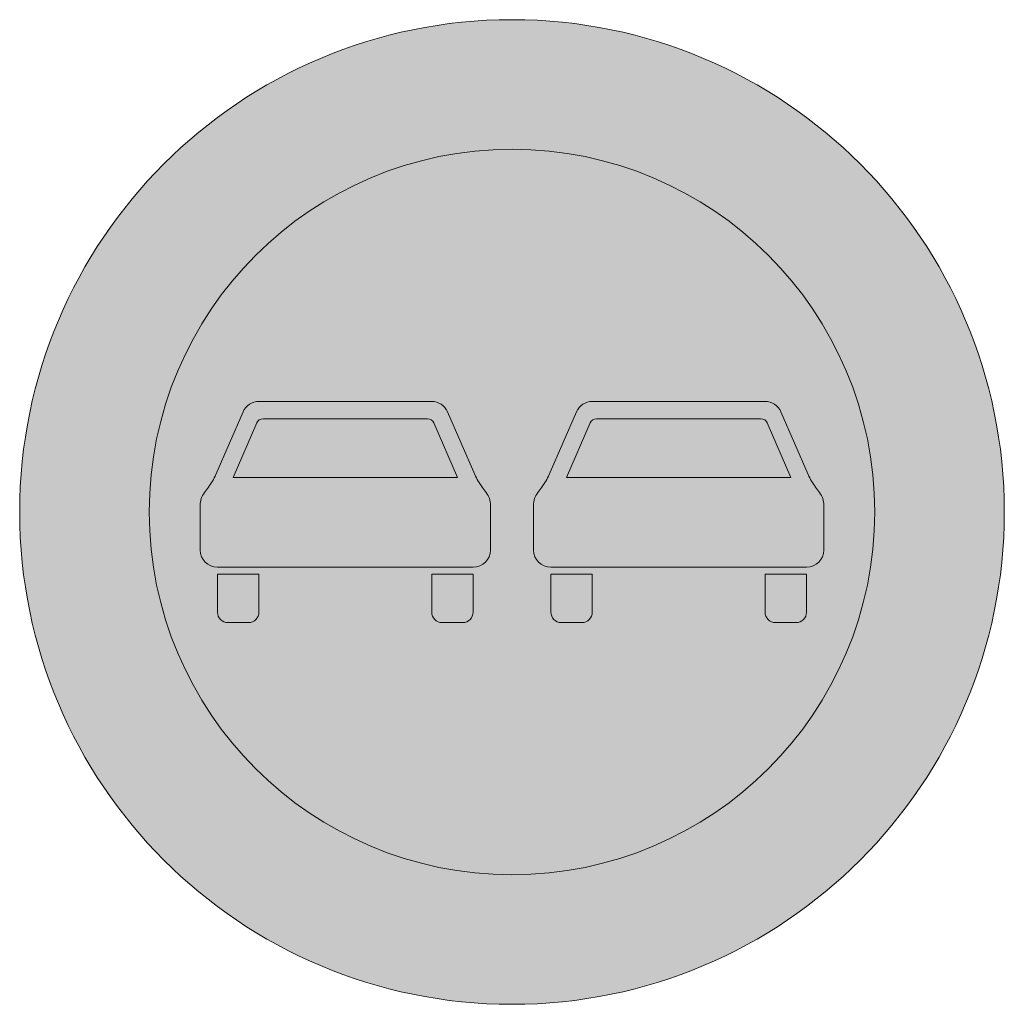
# Model space of a CAD drawing. Header units: metres. Extents: x -0.002 to 0.002, y -0.002 to 0.002.
import ezdxf

# ---------------------------------------------------------------- set-up
doc = ezdxf.new("R2010")
doc.units = ezdxf.units.M
doc.layers.add('VKZ_276-00_flf', color=1, linetype='Continuous', lineweight=0)
doc.layers.add('VKZ_276-00_sym', color=7, linetype='Continuous', lineweight=0)

msp = doc.modelspace()

# ---------------------------------------------------------------- hatches: boundary and pattern name
at = {"layer": 'VKZ_276-00_flf'}
h = msp.add_hatch(color=256, dxfattribs=at)
h.dxf.hatch_style = 1
h.paths.add_polyline_path([(-0.002000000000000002, 5.551115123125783e-17, 1), (0.002000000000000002, 5.551115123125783e-17, 1)])
h.paths.add_polyline_path([(0.001473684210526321, 5.551115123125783e-17, -1), (-0.001473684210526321, 5.551115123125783e-17, -1)], flags=16)
h.paths.add_polyline_path([(0.001203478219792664, 0.0001517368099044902, 0.05823270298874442), (0.001232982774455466, 0.0001010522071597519), (0.001249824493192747, 7.859658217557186e-05, -0.1622780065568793), (0.001266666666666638, 2.807017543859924e-05), (0.001266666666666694, -0.0001543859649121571, -0.4142135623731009), (0.001196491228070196, -0.0002245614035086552), (0.0001578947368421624, -0.0002245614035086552, -0.4142135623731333), (8.771929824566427e-05, -0.0001543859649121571), (8.771929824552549e-05, 2.807017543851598e-05, -0.1622307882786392), (0.0001045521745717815, 7.858418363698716e-05), (0.0001214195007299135, 0.0001010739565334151, 0.05830104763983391), (0.0001509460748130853, 0.0001518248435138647), (0.0002619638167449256, 0.0004069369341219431, -0.2985577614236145), (0.0003263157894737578, 0.0004491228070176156), (0.001028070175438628, 0.0004491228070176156, -0.2982667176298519), (0.00109239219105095, 0.0004070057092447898)], flags=0)
h.paths.add_polyline_path([(0.001133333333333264, 0.0001403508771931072), (0.0002210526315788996, 0.0001403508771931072), (0.0003175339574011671, 0.0003620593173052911, -0.2987026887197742), (0.0003432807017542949, 0.0003789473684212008), (0.001011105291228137, 0.0003789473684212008, -0.2982360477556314), (0.00103683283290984, 0.0003621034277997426)], flags=0)
h.paths.add_polyline_path([(0.001196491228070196, -0.0002526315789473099), (0.001196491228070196, -0.0004070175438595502, -0.4142135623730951), (0.001154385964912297, -0.0004491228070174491), (0.001070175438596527, -0.0004491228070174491, -0.4142135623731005), (0.001028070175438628, -0.0004070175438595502), (0.001028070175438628, -0.0002526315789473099)], flags=0)
h.paths.add_polyline_path([(0.0003263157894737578, -0.0002526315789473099), (0.0003263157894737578, -0.0004070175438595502, -0.4142135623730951), (0.000284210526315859, -0.0004491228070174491), (0.0002000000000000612, -0.0004491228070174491, -0.4142135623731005), (0.0001578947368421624, -0.0004070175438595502), (0.0001578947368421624, -0.0002526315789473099)], flags=0)
h.paths.add_polyline_path([(-8.771929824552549e-05, 2.807017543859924e-05), (-8.771929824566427e-05, -0.0001543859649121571, -0.4142135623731), (-0.0001578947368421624, -0.0002245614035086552), (-0.001196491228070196, -0.0002245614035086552, -0.4142135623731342), (-0.001266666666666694, -0.0001543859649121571), (-0.001266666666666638, 2.8070175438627e-05, -0.1622781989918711), (-0.001249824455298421, 7.859663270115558e-05), (-0.001249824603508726, 7.859649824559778e-05), (-0.001232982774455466, 0.0001010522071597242, 0.0584232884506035), (-0.001203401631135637, 0.0001519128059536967), (-0.0010924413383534, 0.0004068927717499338, -0.2987446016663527), (-0.001028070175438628, 0.0004491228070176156), (-0.0003263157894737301, 0.0004491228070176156, -0.2984536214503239), (-0.0002619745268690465, 0.0004069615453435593), (-0.0001509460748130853, 0.0001518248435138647, 0.05835393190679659), (-0.0001213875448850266, 0.0001010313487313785), (-0.0001045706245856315, 7.860878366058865e-05, -0.1623244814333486)], flags=0)
h.paths.add_polyline_path([(-0.0002210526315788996, 0.0001403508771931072), (-0.001133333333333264, 0.0001403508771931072), (-0.0010368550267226, 0.0003620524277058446, -0.2987755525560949), (-0.001011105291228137, 0.0003789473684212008), (-0.0003432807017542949, 0.0003789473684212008, -0.2983088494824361), (-0.0003175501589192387, 0.0003620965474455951)], flags=0)
h.paths.add_polyline_path([(-0.0001578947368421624, -0.0002526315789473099), (-0.0001578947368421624, -0.0004070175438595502, -0.4142135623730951), (-0.0002000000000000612, -0.0004491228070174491), (-0.000284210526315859, -0.0004491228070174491, -0.4142135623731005), (-0.0003263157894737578, -0.0004070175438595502), (-0.0003263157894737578, -0.0002526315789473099)], flags=0)
h.paths.add_polyline_path([(-0.001028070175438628, -0.0002526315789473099), (-0.001028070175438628, -0.0004070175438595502, -0.4142135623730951), (-0.001070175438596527, -0.0004491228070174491), (-0.001154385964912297, -0.0004491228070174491, -0.4142135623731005), (-0.001196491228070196, -0.0004070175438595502), (-0.001196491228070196, -0.0002526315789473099)], flags=0)
at = {"layer": 'VKZ_276-00_flf', "true_color": 0xffffff}
h = msp.add_hatch(color=7, dxfattribs=at)
h.dxf.hatch_style = 1
h.paths.add_polyline_path([(-0.001473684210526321, 5.551115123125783e-17, 1), (0.001473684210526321, 5.551115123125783e-17, 1)])
h.paths.add_polyline_path([(0.0003263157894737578, 0.0004491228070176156), (0.001028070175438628, 0.0004491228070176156, -0.2982667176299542), (0.00109239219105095, 0.0004070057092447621), (0.001203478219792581, 0.0001517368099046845, 0.05823270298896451), (0.001232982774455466, 0.0001010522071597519), (0.001249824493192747, 7.859658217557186e-05, -0.1622780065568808), (0.001266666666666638, 2.807017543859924e-05), (0.001266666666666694, -0.0001543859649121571, -0.4142135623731), (0.001196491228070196, -0.0002245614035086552), (0.0001578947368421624, -0.0002245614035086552, -0.4142135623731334), (8.771929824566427e-05, -0.0001543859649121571), (8.771929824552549e-05, 2.807017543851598e-05, -0.1622307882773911), (0.0001045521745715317, 7.858418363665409e-05), (0.0001214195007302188, 0.0001010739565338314, 0.05830104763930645), (0.0001509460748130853, 0.0001518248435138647), (0.0002619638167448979, 0.0004069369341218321, -0.2985577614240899)], flags=16)
h.paths.add_polyline_path([(0.0003432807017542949, 0.0003789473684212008), (0.001011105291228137, 0.0003789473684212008, -0.2982360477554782), (0.00103683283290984, 0.0003621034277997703), (0.001133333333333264, 0.0001403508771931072), (0.0002210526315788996, 0.0001403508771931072), (0.0003175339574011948, 0.0003620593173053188, -0.2987026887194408)], flags=0)
h.paths.add_polyline_path([(-0.0002619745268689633, 0.0004069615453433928), (-0.0001509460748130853, 0.0001518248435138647, 0.05835393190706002), (-0.00012138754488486, 0.0001010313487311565), (-0.0001045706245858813, 7.860878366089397e-05, -0.1623244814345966), (-8.771929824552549e-05, 2.807017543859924e-05), (-8.771929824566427e-05, -0.0001543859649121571, -0.4142135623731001), (-0.0001578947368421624, -0.0002245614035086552), (-0.001196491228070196, -0.0002245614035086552, -0.4142135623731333), (-0.001266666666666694, -0.0001543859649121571), (-0.001266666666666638, 2.8070175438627e-05, -0.1622781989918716), (-0.001249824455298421, 7.859663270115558e-05), (-0.001249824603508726, 7.859649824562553e-05), (-0.001232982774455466, 0.0001010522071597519, 0.05842328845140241), (-0.001203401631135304, 0.0001519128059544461), (-0.001092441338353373, 0.0004068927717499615, -0.2987446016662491), (-0.001028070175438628, 0.0004491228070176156), (-0.0003263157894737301, 0.0004491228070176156, -0.2984536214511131)], flags=16)
h.paths.add_polyline_path([(-0.0003175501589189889, 0.0003620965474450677), (-0.0002210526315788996, 0.0001403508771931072), (-0.001133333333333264, 0.0001403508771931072), (-0.001036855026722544, 0.0003620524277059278, -0.2987755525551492), (-0.001011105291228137, 0.0003789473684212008), (-0.0003432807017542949, 0.0003789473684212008, -0.2983088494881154)], flags=0)
h.paths.add_polyline_path([(0.0001578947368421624, -0.0002526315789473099), (0.0003263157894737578, -0.0002526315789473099), (0.0003263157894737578, -0.0004070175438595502, -0.4142135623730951), (0.000284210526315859, -0.0004491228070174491), (0.0002000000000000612, -0.0004491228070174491, -0.4142135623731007), (0.0001578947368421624, -0.0004070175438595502)], flags=16)
h.paths.add_polyline_path([(-0.0001578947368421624, -0.0002526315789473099), (-0.0001578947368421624, -0.0004070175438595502, -0.414213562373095), (-0.0002000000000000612, -0.0004491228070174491), (-0.000284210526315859, -0.0004491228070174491, -0.4142135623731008), (-0.0003263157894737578, -0.0004070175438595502), (-0.0003263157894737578, -0.0002526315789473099)], flags=16)
h.paths.add_polyline_path([(0.001028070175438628, -0.0002526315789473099), (0.001196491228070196, -0.0002526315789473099), (0.001196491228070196, -0.0004070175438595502, -0.4142135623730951), (0.001154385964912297, -0.0004491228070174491), (0.001070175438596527, -0.0004491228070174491, -0.4142135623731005), (0.001028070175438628, -0.0004070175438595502)], flags=16)
h.paths.add_polyline_path([(-0.001028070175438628, -0.0002526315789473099), (-0.001028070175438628, -0.0004070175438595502, -0.4142135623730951), (-0.001070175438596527, -0.0004491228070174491), (-0.001154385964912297, -0.0004491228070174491, -0.4142135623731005), (-0.001196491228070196, -0.0004070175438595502), (-0.001196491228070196, -0.0002526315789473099)], flags=16)
at = {"layer": 'VKZ_276-00_flf'}
h = msp.add_hatch(color=256, dxfattribs=at)
h.dxf.hatch_style = 1
h.paths.add_polyline_path([(-8.771929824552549e-05, 2.807017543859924e-05, 0.1623244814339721), (-0.0001045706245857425, 7.860878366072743e-05), (-0.0001213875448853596, 0.0001010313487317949, -0.05835393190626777), (-0.0001509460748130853, 0.0001518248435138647), (-0.0002619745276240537, 0.0004069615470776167, 0.2984536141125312), (-0.0003263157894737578, 0.0004491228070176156), (-0.001028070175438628, 0.0004491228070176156, 0.2987446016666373), (-0.001092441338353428, 0.0004068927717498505), (-0.00120340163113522, 0.0001519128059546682, -0.05842328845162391), (-0.001232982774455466, 0.0001010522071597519), (-0.001232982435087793, 0.000101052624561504), (-0.001249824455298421, 7.859663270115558e-05, 0.1622781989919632), (-0.001266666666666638, 2.807017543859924e-05), (-0.001266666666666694, -0.0001543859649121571, 0.4142135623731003), (-0.001196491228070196, -0.0002245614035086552), (-0.0001578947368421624, -0.0002245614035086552, 0.4142135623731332), (-8.771929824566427e-05, -0.0001543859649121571)])
h.paths.add_polyline_path([(-0.0001578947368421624, -0.0002526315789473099), (-0.0003263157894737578, -0.0002526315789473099), (-0.0003263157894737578, -0.0004070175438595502, 0.414213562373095), (-0.000284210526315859, -0.0004491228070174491), (-0.0002000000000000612, -0.0004491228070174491, 0.4142135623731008), (-0.0001578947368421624, -0.0004070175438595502)])
h.paths.add_polyline_path([(-0.001028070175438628, -0.0002526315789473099), (-0.001196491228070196, -0.0002526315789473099), (-0.001196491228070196, -0.0004070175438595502, 0.4142135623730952), (-0.001154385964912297, -0.0004491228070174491), (-0.001070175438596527, -0.0004491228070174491, 0.4142135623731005), (-0.001028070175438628, -0.0004070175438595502)])
at = {"layer": 'VKZ_276-00_flf', "true_color": 0xffffff}
h = msp.add_hatch(color=7, dxfattribs=at)
h.dxf.hatch_style = 1
h.paths.add_polyline_path([(0.00103683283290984, 0.0003621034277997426, 0.2982360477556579), (0.001011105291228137, 0.0003789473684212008), (0.0003432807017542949, 0.0003789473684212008, 0.2987026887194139), (0.0003175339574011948, 0.0003620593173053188), (0.0002210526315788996, 0.0001403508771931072), (0.001133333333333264, 0.0001403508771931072)])
h.paths.add_polyline_path([(-0.0003175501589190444, 0.000362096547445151, 0.2983088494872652), (-0.0003432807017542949, 0.0003789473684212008), (-0.001011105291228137, 0.0003789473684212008, 0.2987755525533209), (-0.001036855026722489, 0.0003620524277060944), (-0.001133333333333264, 0.0001403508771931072), (-0.0002210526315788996, 0.0001403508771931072)])
at = {"layer": 'VKZ_276-00_sym'}
h = msp.add_hatch(color=256, dxfattribs=at)
h.dxf.hatch_style = 1
h.paths.add_polyline_path([(0.001266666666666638, 2.807017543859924e-05, 0.1622781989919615), (0.001249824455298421, 7.859663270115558e-05), (0.001232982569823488, 0.0001010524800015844, -0.05823236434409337), (0.00120347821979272, 0.0001517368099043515), (0.00109239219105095, 0.0004070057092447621, 0.2982667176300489), (0.001028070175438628, 0.0004491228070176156), (0.0003263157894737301, 0.0004491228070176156, 0.2985577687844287), (0.0002619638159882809, 0.0004069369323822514), (0.0001509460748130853, 0.0001518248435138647, -0.05830104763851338), (0.0001214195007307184, 0.0001010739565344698), (0.0001045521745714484, 7.858418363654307e-05, 0.162230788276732), (8.771929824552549e-05, 2.807017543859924e-05), (8.771929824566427e-05, -0.0001543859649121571, 0.4142135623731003), (0.0001578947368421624, -0.0002245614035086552), (0.001196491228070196, -0.0002245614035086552, 0.4142135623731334), (0.001266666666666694, -0.0001543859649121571)])
h.paths.add_polyline_path([(0.0002210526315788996, 0.0001403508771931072), (0.0003175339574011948, 0.0003620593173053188, -0.2987026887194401), (0.0003432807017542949, 0.0003789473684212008), (0.001011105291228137, 0.0003789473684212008, -0.2982360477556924), (0.00103683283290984, 0.0003621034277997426), (0.001133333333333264, 0.0001403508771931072)], flags=16)
h.paths.add_polyline_path([(0.0003263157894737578, -0.0002526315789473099), (0.0001578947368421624, -0.0002526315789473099), (0.0001578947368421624, -0.0004070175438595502, 0.4142135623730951), (0.0002000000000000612, -0.0004491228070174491), (0.000284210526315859, -0.0004491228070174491, 0.4142135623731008), (0.0003263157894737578, -0.0004070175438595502)])
h.paths.add_polyline_path([(0.001196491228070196, -0.0002526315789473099), (0.001028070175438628, -0.0002526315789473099), (0.001028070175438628, -0.0004070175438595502, 0.4142135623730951), (0.001070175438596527, -0.0004491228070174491), (0.001154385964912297, -0.0004491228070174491, 0.4142135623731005), (0.001196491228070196, -0.0004070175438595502)])

# ---------------------------------------------------------------- linework, layer by layer
for p, q in [((-0.001028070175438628, 0.0004491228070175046), (-0.0003263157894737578, 0.0004491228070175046)), ((0.0003263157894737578, 0.0004491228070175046), (0.001028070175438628, 0.0004491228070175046)), ((-0.001203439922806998, 0.0001518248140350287), (-0.001092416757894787, 0.0004069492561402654)), ((-0.0002619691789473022, 0.0004069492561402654), (-0.0001509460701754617, 0.0001518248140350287)), ((0.0001509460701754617, 0.0001518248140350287), (0.0002619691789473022, 0.0004069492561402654)), ((0.001092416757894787, 0.0004069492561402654), (0.001203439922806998, 0.0001518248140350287)), ((-0.001133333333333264, 0.0001403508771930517), (-0.001036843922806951, 0.0003620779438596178)), ((-0.001011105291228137, 0.000378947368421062), (-0.0003432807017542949, 0.000378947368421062)), ((-0.0003175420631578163, 0.0003620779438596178), (-0.0002210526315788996, 0.0001403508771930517)), ((0.0002210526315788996, 0.0001403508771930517), (0.0003175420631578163, 0.0003620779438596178)), ((0.0003432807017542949, 0.000378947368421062), (0.001011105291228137, 0.000378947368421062)), ((0.001036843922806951, 0.0003620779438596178), (0.001133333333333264, 0.0001403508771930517)), ((-0.0002210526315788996, 0.0001403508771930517), (-0.001133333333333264, 0.0001403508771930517)), ((0.001133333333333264, 0.0001403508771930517), (0.0002210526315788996, 0.0001403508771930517)), ((-0.001249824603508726, 7.859649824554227e-05), (-0.001232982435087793, 0.0001010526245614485)), ((-0.0001214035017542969, 0.0001010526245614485), (-0.0001045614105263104, 7.859649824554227e-05)), ((0.0001045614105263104, 7.859649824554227e-05), (0.0001214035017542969, 0.0001010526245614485)), ((0.001232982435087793, 0.0001010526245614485), (0.001249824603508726, 7.859649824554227e-05)), ((-0.001266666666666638, -0.0001543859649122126), (-0.001266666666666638, 2.807017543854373e-05)), ((-8.771929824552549e-05, 2.807017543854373e-05), (-8.771929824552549e-05, -0.0001543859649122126)), ((8.771929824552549e-05, -0.0001543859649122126), (8.771929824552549e-05, 2.807017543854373e-05)), ((0.001266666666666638, 2.807017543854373e-05), (0.001266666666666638, -0.0001543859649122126)), ((-0.0001578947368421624, -0.0002245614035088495), (-0.001196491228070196, -0.0002245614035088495)), ((0.001196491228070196, -0.0002245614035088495), (0.0001578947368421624, -0.0002245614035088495)), ((-0.001196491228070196, -0.0002526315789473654), (-0.001028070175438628, -0.0002526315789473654)), ((-0.001196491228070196, -0.0004070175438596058), (-0.001196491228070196, -0.0002526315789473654)), ((-0.001028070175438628, -0.0002526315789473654), (-0.001028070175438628, -0.0004070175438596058)), ((-0.0003263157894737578, -0.0002526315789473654), (-0.0001578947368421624, -0.0002526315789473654)), ((-0.0003263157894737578, -0.0004070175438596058), (-0.0003263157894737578, -0.0002526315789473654)), ((-0.0001578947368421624, -0.0002526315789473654), (-0.0001578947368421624, -0.0004070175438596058)), ((0.0001578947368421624, -0.0002526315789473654), (0.0003263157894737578, -0.0002526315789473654)), ((0.0001578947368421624, -0.0004070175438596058), (0.0001578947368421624, -0.0002526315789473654)), ((0.0003263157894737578, -0.0002526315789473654), (0.0003263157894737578, -0.0004070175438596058)), ((0.001028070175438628, -0.0002526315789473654), (0.001196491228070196, -0.0002526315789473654)), ((0.001028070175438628, -0.0004070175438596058), (0.001028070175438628, -0.0002526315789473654)), ((0.001196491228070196, -0.0002526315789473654), (0.001196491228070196, -0.0004070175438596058)), ((-0.001070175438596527, -0.0004491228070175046), (-0.001154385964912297, -0.0004491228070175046)), ((-0.0002000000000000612, -0.0004491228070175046), (-0.000284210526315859, -0.0004491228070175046)), ((0.000284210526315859, -0.0004491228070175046), (0.0002000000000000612, -0.0004491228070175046)), ((0.001154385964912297, -0.0004491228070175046), (0.001070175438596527, -0.0004491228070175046))]:
    msp.add_line(p, q, dxfattribs=at)
for radius in [0.002, 0.001473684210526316]:
    msp.add_circle((0, 0), radius, dxfattribs=at)
for centre, radius, start, end in [((-0.001028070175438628, 0.000378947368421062), 7.017543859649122e-05, 90, 156.4826510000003), ((-0.0003263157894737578, 0.000378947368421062), 7.017543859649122e-05, 23.51735099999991, 90), ((0.0003263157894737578, 0.000378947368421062), 7.017543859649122e-05, 90, 156.4826510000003), ((0.001028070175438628, 0.000378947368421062), 7.017543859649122e-05, 23.51735099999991, 90), ((-0.001011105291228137, 0.000350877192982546), 2.807017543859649e-05, 90, 156.4826510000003), ((-0.0003432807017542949, 0.000350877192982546), 2.807017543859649e-05, 23.51735099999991, 90), ((0.0003432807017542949, 0.000350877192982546), 2.807017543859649e-05, 90, 156.4826510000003), ((0.001011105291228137, 0.000350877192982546), 2.807017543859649e-05, 23.51735099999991, 90), ((-0.001435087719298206, 0.0002526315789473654), 0.0002526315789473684, 323.1300959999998, 336.4826350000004), ((8.070175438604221e-05, 0.0002526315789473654), 0.0002526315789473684, 203.5173489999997, 216.8699040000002), ((-8.070175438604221e-05, 0.0002526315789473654), 0.0002526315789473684, 323.1300959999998, 336.4826350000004), ((0.001435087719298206, 0.0002526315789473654), 0.0002526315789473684, 203.5173489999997, 216.8699040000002), ((-0.00118245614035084, 2.807017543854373e-05), 8.421052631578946e-05, 143.1300959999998, 180), ((-0.0001719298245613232, 2.807017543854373e-05), 8.421052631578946e-05, 0, 36.86989999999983), ((0.0001719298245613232, 2.807017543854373e-05), 8.421052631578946e-05, 143.1300959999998, 180), ((0.00118245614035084, 2.807017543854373e-05), 8.421052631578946e-05, 0, 36.86989999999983), ((-0.001196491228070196, -0.0001543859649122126), 7.017543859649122e-05, 180, 270), ((-0.0001578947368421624, -0.0001543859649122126), 7.017543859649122e-05, 270, 0), ((0.0001578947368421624, -0.0001543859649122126), 7.017543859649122e-05, 180, 270), ((0.001196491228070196, -0.0001543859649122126), 7.017543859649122e-05, 270, 0), ((-0.001154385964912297, -0.0004070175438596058), 4.210526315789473e-05, 180, 270), ((-0.001070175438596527, -0.0004070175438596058), 4.210526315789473e-05, 270, 0), ((-0.000284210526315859, -0.0004070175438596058), 4.210526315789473e-05, 180, 270), ((-0.0002000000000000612, -0.0004070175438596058), 4.210526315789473e-05, 270, 0), ((0.0002000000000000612, -0.0004070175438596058), 4.210526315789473e-05, 180, 270), ((0.000284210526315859, -0.0004070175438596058), 4.210526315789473e-05, 270, 0), ((0.001070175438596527, -0.0004070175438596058), 4.210526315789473e-05, 180, 270), ((0.001154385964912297, -0.0004070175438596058), 4.210526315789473e-05, 270, 0)]:
    msp.add_arc(centre, radius, start, end, dxfattribs=at)

doc.saveas('drawing.dxf')
